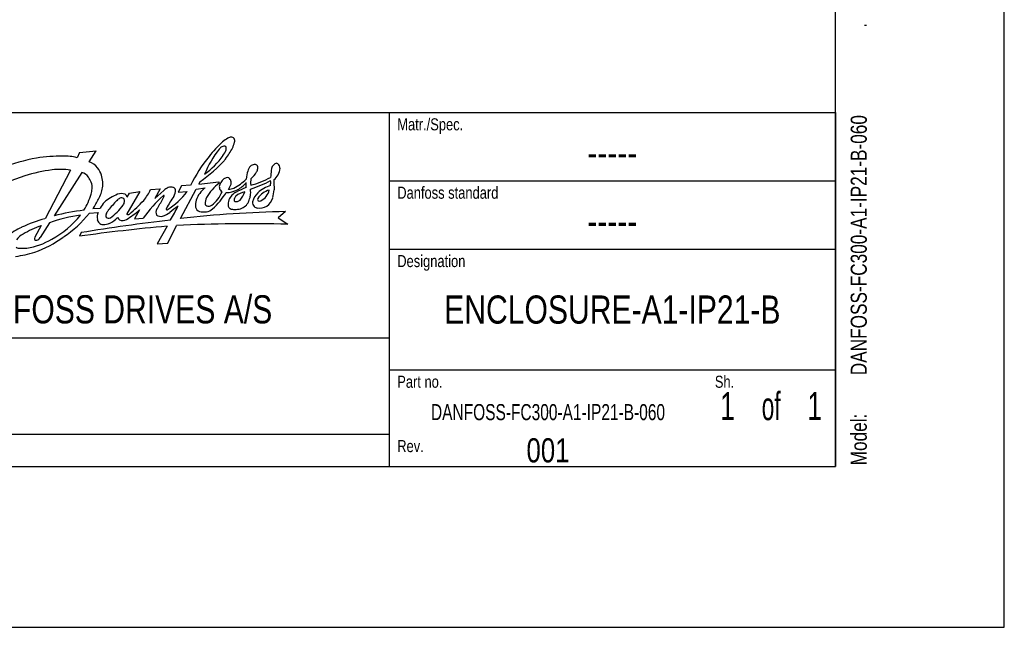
# Model space of a CAD drawing. Extents: x 0 to 594, y 0 to 420.
# Tile 16 of 27: x 472 to 594, y 0 to 76. Entities that reach past the tile are written whole.
import ezdxf
from ezdxf.enums import TextEntityAlignment as Align

# ---------------------------------------------------------------- set-up
doc = ezdxf.new("R2010")
doc.units = 0
doc.header["$LTSCALE"] = 32.67
doc.layers.get('0').update_dxf_attribs({"linetype": 'CONTINUOUS'})
doc.styles.get("Standard").update_dxf_attribs({"font": 'txt', "width": 0.8})

# ---------------------------------------------------------------- blocks, each defined once
blk = doc.blocks.new('FORMAT_BL0', base_point=(477.8, 42.53))
at = {"color": 3, "linetype": 'CONTINUOUS'}
for p, q in [((478.99, 59.02), (478.67, 58.38)), ((478.99, 59.02), (481.04, 59.24)), ((480.17, 57.87), (481.04, 59.24)), ((477.85, 56.85), (474.69, 50.78)), ((479.27, 56.53), (475.82, 51.16)), ((493.96, 55.39), (493.84, 55.09)), ((493.84, 55.09), (496.33, 55.38)), ((496.33, 55.38), (496.36, 55.2)), ((486.49, 54.19), (484.88, 51.42)), ((484.91, 53.46), (485.2, 53.99)), ((485.2, 53.99), (486.49, 54.19)), ((487.82, 54.41), (489.03, 54.52)), ((489.03, 54.52), (488.35, 53.32)), ((488.35, 53.32), (489.46, 54.3)), ((491.68, 54.89), (491.25, 54.09)), ((491.25, 54.09), (492.37, 54.19)), ((491.56, 50.84), (493.48, 54.48)), ((492.79, 54.95), (491.68, 54.89)), ((493.48, 54.48), (494.59, 54.64)), ((480.21, 51.47), (481.28, 51.57)), ((480.64, 52.05), (481.55, 52.1)), ((486.45, 51.89), (485.84, 50.77)), ((504.61, 51.69), (503.68, 50.9)), ((475.24, 50.3), (474.09, 48.47)), ((485.84, 50.77), (486.91, 50.87)), ((503.68, 50.9), (504.89, 50.12)), ((474.2, 49.94), (473.44, 48.49)), ((479.19, 49.08), (478.98, 48.62)), ((489.87, 49.86), (488.64, 47.68)), ((489.96, 47.75), (491.05, 49.94)), ((488.64, 47.68), (489.96, 47.75))]:
    blk.add_line(p, q, dxfattribs=at)
for centre, radius, start, end in [((508.02, 48.2), 16.55, 132.7678, 141.3405), ((502.39, 53.41), 8.92, 123.9219, 128.9859), ((497.93, 59.88), 1.06, 94.9156, 118.9133), ((497.87, 60.5), 0.445, 37.9594, 94.4524), ((487.53, 63.52), 11.2, 339.3288, 343.2604), ((497.66, 60.49), 0.628, 342.3871, 26.7521), ((507.16, 51.05), 13.69, 142.1212, 157.2787), ((497.43, 58.6), 1.37, 127.2624, 141.2908), ((497.05, 59.08), 0.753, 90.658, 126.7544), ((494.63, 60.31), 2.75, 322.9953, 339.5719), ((497, 59.61), 0.229, 7.1206, 79.5655), ((490.49, 63.43), 8.45, 322.0822, 332.8248), ((495.77, 59.56), 1.46, 351.6519, 2.8594), ((478.01, 34.27), 24.45, 100.269, 110.9049), ((476.8, 37.57), 21, 89.6723, 98.6437), ((477.07, 52), 6.58, 75.9095, 91.2841), ((479.63, 55.97), 1.97, 35.2548, 74.2653), ((508.6, 47.34), 17.54, 140.352, 154.3042), ((484.23, 69.56), 17.19, 304.4938, 318.8006), ((488.92, 64.17), 9.65, 305.6229, 325.1023), ((503.91, 56.75), 1.08, 124.9919, 177.6651), ((503.46, 57.37), 0.319, 49.6305, 122.6069), ((503.28, 57.1), 0.635, 356.4431, 53.1022), ((478.28, 36.32), 20.72, 97.5279, 107.086), ((476.64, 47.54), 9.39, 82.557, 96.5165), ((479, 55.26), 1.3, 33.2943, 78.3487), ((479.27, 55.48), 2.55, 16.8293, 39.5295), ((504.78, 55.17), 5.11, 162.2455, 173.7012), ((501.1, 56.44), 1.23, 134.0948, 166.5724), ((500.86, 56.61), 0.942, 99.1749, 130.5996), ((498.65, 57.9), 2.69, 307.7549, 331.2624), ((500.72, 56.81), 0.727, 62.9892, 90.4831), ((500.23, 57.1), 0.926, 327.7373, 356.0266), ((500.72, 57.15), 0.45, 344.5972, 42.6678), ((784.38, 32.62), 282.59, 175.0921, 175.2663), ((502.02, 57.17), 1.9, 305.8525, 356.7917), ((476.5, 41.37), 15.37, 106.2482, 124.9594), ((477.92, 54.35), 2.7, 21.1926, 36.8022), ((479.05, 54.75), 1.51, 350.2925, 22.4237), ((478.31, 55.13), 3.57, 3.8765, 17.7765), ((479.86, 55.14), 2.03, 346.0715, 6.5596), ((499.4, 50.93), 5.24, 125.4276, 151.6769), ((497.61, 54.73), 1.22, 109.1468, 165.4571), ((497.33, 55.25), 0.653, 71.1581, 100.6058), ((497.21, 55.33), 0.626, 12.3213, 58.1903), ((496.8, 55.24), 1.05, 351.2783, 12.3026), ((495.84, 59.36), 5.3, 296.0537, 316.7157), ((497.3, 57.18), 3.07, 295.5, 321.7071), ((495.85, 55), 3.87, 355.119, 4.1234), ((496.1, 67.87), 14.01, 287.231, 298.306), ((503.16, 55.3), 2.9, 170.6701, 186.7315), ((497.55, 65.45), 10.84, 284.5602, 298.6483), ((499.66, 55.26), 3.1, 354.1192, 4.9525), ((555.07, 57.72), 51.98, 182.2989, 183.6689), ((478.14, 54.6), 2.4, 342.0738, 358.0349), ((478.07, 55.17), 3.8, 329.446, 352.1988), ((484.19, 52.5), 1.42, 71.0618, 109.7041), ((482.19, 57.01), 6.2, 320.4273, 335.2716), ((490.98, 52.68), 2.22, 115.8967, 133.0831), ((485.21, 59.48), 8.9, 301.7644, 323.5624), ((490.33, 53.39), 1.33, 75.8227, 104.1022), ((490.53, 54.32), 0.384, 12.1063, 71.7042), ((489.77, 54.26), 1.15, 323.3284, 6.5266), ((497.11, 51.65), 3.92, 130.0378, 158.1695), ((493.05, 55.65), 3.97, 307.3705, 337.8449), ((489.95, 58.35), 8.44, 311.4563, 329.414), ((497.08, 54.76), 0.71, 156.7269, 195.7096), ((497.03, 54.73), 0.652, 194.1209, 242.2077), ((497.23, 56.93), 2.88, 269.7813, 298.8176), ((491.83, 57.64), 6.53, 330.6961, 336.9361), ((497.48, 56.05), 1.6, 271.5609, 295.3447), ((499.73, 51.85), 2.58, 119.8156, 133.818), ((499.94, 51.82), 2.34, 99.8011, 129.8057), ((502.82, 46.29), 8.94, 110.3813, 119.2462), ((496.96, 54.97), 2.71, 317.0284, 341.921), ((496.18, 54.12), 4.09, 352.774, 5.097), ((502.99, 52.2), 2.58, 135.1588, 164.3038), ((504.26, 50.52), 4.68, 109.0514, 131.6471), ((503.15, 52.08), 2.34, 104.0818, 148.1292), ((500.66, 54.78), 1.96, 296.1519, 347.4207), ((491.55, 55.79), 11.73, 348.3187, 353.1645), ((472.38, 56.26), 8.4, 328.3996, 343.4453), ((475.89, 55.65), 5.96, 322.8883, 336.1753), ((484.17, 50.78), 2.93, 116.7652, 153.2644), ((492.25, 44.38), 12.23, 134.8984, 142.4077), ((485.38, 49.44), 4.7, 110.7613, 122.5228), ((484.65, 52.12), 1.38, 117.5581, 138.2731), ((484.21, 52.97), 0.426, 49.7283, 117.7489), ((483.8, 52.96), 0.767, 321.7198, 356.6653), ((484.07, 53.01), 0.508, 348.9845, 33.7448), ((484.29, 53.31), 0.638, 13.7563, 55.4345), ((462.5, 77.19), 34.37, 311.3175, 315.3869), ((500.7, 41.07), 16.92, 131.8597, 144.6002), ((469.45, 63.81), 22.51, 328.373, 332.0643), ((486.08, 55.08), 3.73, 330.8763, 337.1022), ((489.46, 53.64), 0.0562, 349.5391, 143.4383), ((500.49, 46.69), 11.97, 144.9122, 153.2256), ((495.53, 52.53), 2.13, 164.3348, 187.5497), ((496.13, 52.7), 1.52, 151.9676, 184.5137), ((500.22, 52.44), 2.77, 165.3821, 181.4073), ((499.41, 52.25), 2.07, 134.994, 154.5471), ((498.57, 53.17), 0.368, 151.895, 218.2268), ((499.5, 52.66), 1.42, 138.0551, 151.6294), ((498.42, 53.78), 0.855, 261.2556, 308.6307), ((498.46, 53.7), 1.75, 288.181, 333.6632), ((497.22, 54.14), 3.05, 336.6165, 349.9772), ((501.34, 52.88), 0.844, 179.0776, 222.1801), ((501.39, 53.2), 0.262, 151.705, 219.1417), ((501.37, 53.43), 0.444, 245.4748, 290.3227), ((500.95, 54.09), 2.2, 307.3775, 341.9687), ((482.26, 27.19), 24.81, 96.3269, 105.0541), ((468.71, 60.82), 14.82, 303.9897, 320.8988), ((482.96, 50.97), 1.78, 160.2703, 188.3427), ((482.84, 51.22), 0.575, 155.7866, 202.5891), ((486.05, 49.26), 4.34, 143.5682, 149.6568), ((479.15, 56.15), 6.4, 304.9795, 325.0754), ((478.09, 61.48), 12.72, 302.0135, 311.0902), ((489.25, 51.58), 0.767, 146.0293, 207.1224), ((488.75, 53.37), 2.31, 284.1157, 309.3254), ((490.09, 51.95), 0.325, 154.315, 175.4777), ((489.85, 51.98), 0.0845, 187.9635, 300.3884), ((496.36, 44.41), 9.44, 122.8842, 130.5632), ((463.31, 66.32), 31.22, 329.8556, 333.3996), ((507.72, -96.76), 148.48, 91.1993, 96.2481), ((494.16, 52.41), 0.759, 192.6025, 250.2667), ((494.44, 53.89), 2.25, 256.2327, 278.597), ((495, 52.77), 0.431, 206.3676, 279.0038), ((494.51, 53.22), 1.58, 279.5463, 310.7974), ((494.89, 53.4), 1.07, 279.2176, 302.2125), ((498.09, 52.6), 0.676, 199.8242, 235.8577), ((498.33, 53.61), 1.68, 248.5205, 268.1048), ((498.06, 55.75), 3.83, 273.147, 284.2883), ((501.17, 52.76), 0.638, 224.3761, 263.887), ((501.35, 54.14), 2.02, 263.2207, 297.6178), ((479.92, 31.84), 19.66, 105.4423, 114.4982), ((481.01, 34.81), 16.53, 96.5512, 110.4262), ((469.58, 59.01), 12.3, 299.0607, 320.7547), ((522.65, -219.93), 272.49, 96.8162, 99.1781), ((481.82, 50.75), 0.625, 182.896, 229.2625), ((481.9, 50.83), 0.748, 228.8442, 270.3015), ((482.05, 51.74), 1.66, 264.8399, 293.9303), ((482.64, 51.37), 0.504, 228.1668, 290.8428), ((480.82, 53.73), 4, 298.5029, 316.302), ((484.62, 51.42), 1.01, 205.9328, 229.7491), ((484.35, 51.49), 0.932, 245.4976, 301.1141), ((484.95, 51.37), 0.0813, 148.3251, 305.2558), ((484.79, 52.18), 0.898, 283.2172, 296.8425), ((489.05, 52), 0.913, 238.0813, 286.7351), ((481.02, 31.57), 20.37, 116.9913, 122.7647), ((477.58, 40), 10.49, 108.7932, 122.2671), ((510.32, -177.73), 228.51, 95.135, 97.8833), ((500.21, -126.82), 177, 88.4836, 92.9661), ((473.51, 46.16), 3.12, 119.4418, 139.4977), ((471.3, 55.24), 8.17, 277.9406, 301.3267), ((474.09, 48.21), 0.708, 157.061, 179.6025), ((473.62, 48.51), 0.376, 230.799, 278.3848), ((468.89, 59.61), 13.73, 289.2016, 306.044), ((473.52, 48.76), 0.643, 284.229, 332.692), ((469.45, 58.9), 12.88, 277.0548, 287.8919), ((471.6, 48.15), 1.03, 239.8878, 272.2877), ((471.76, 53.96), 6.84, 268.9529, 275.6416)]:
    blk.add_arc(centre, radius, start, end, dxfattribs=at)
at = {"color": 5, "linetype": 'CONTINUOUS', "width": 0.8}
for s, height, p in [('Matr./Spec.', 1.5, (518.5, 61.78)), ('Danfoss standard', 1.5, (518.5, 53.28)), ('Designation', 1.5, (518.5, 44.78)), ('DANFOSS DRIVES A/S', 3.5, (462.8, 37.78)), ('Part no.', 1.5, (518.5, 29.78)), ('Sh.', 1.5, (558, 29.78)), ('Rev.', 1.5, (518.5, 21.78))]:
    blk.add_text(s, height=height, dxfattribs=at).set_placement(p)

msp = doc.modelspace()

# ---------------------------------------------------------------- linework, layer by layer
at = {"color": 7, "linetype": 'CONTINUOUS'}
for p, q in [((594, 0), (594, 420)), ((573, 20), (573, 400)), ((21, 20), (573, 20)), ((0, 0), (594, 0))]:
    msp.add_line(p, q, dxfattribs=at)
at = {"color": 2, "linetype": 'CONTINUOUS'}
for p, q in [((393, 64), (573, 64)), ((517.5, 64), (517.5, 20)), ((573, 64), (573, 20)), ((517.5, 55.5), (573, 55.5)), ((517.5, 47), (573, 47)), ((393, 36), (517.5, 36)), ((517.5, 32), (573, 32)), ((393, 24), (517.5, 24)), ((393, 20), (573, 20))]:
    msp.add_line(p, q, dxfattribs=at)

# ---------------------------------------------------------------- block references
msp.add_blockref('FORMAT_BL0', (477.801, 42.526), dxfattribs=at)

# ---------------------------------------------------------------- texts
at = {"color": 5, "linetype": 'CONTINUOUS', "width": 0.8}
for s, p in [('.', (576.897, 74.535)), ('DANFOSS-FC300-A1-IP21-B-060', (576.897, 31.335)), ('Model: ', (576.897, 20.135))]:
    msp.add_text(s, height=2, rotation=90, dxfattribs=at).set_placement(p)
at = {"color": 5, "linetype": 'CONTINUOUS'}
for s, height, width, p in [('-----', 3.5, 0.8, (545.25, 57.25)), ('-----', 3.5, 0.8, (545.25, 48.75)), ('ENCLOSURE-A1-IP21-B', 3.5, 0.8, (545.25, 37.75)), (' of ', 3.5, 0.6, (565, 25.75)), ('1', 3.5, 0.7, (559.575, 25.75)), ('1', 3.5, 0.7, (570.425, 25.75)), ('DANFOSS-FC300-A1-IP21-B-060', 2, 0.72, (537.25, 25.75)), ('001', 3, 0.8, (537.25, 20.5))]:
    msp.add_text(s, height=height, dxfattribs=dict(at, width=width)).set_placement(p, align=Align.CENTER)

doc.saveas('drawing.dxf')
